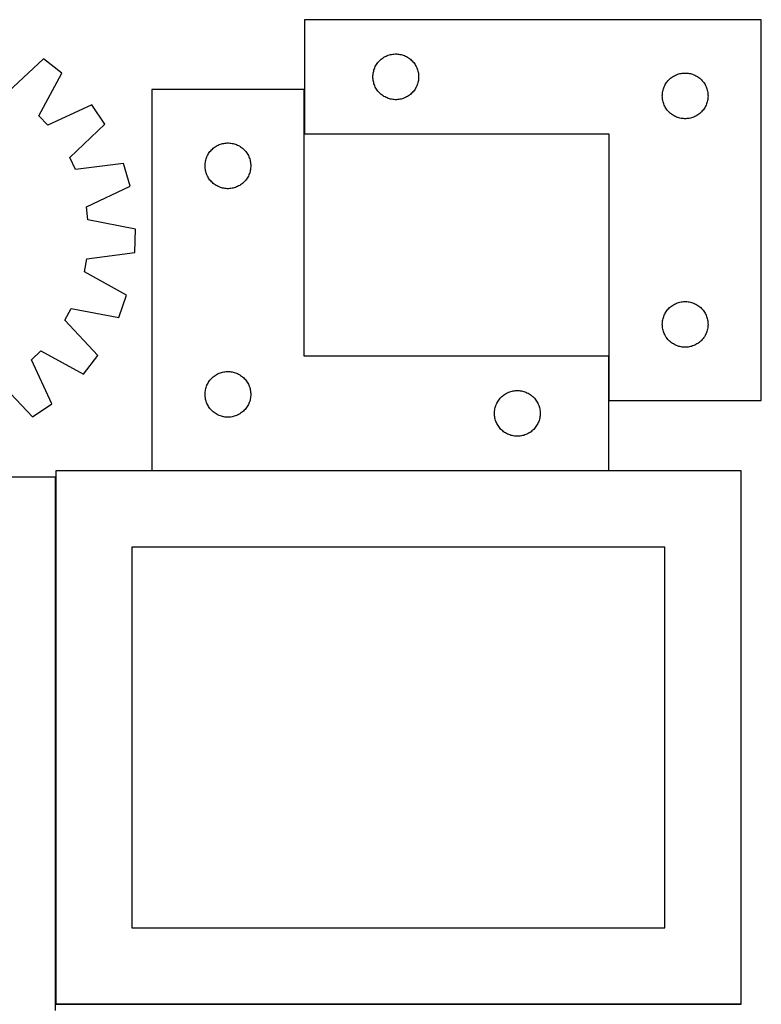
# Model space of a CAD drawing. Header units: millimetres. Extents: x 7 to 1493, y 7 to 2993.
# Tile 14 of 14: x 1006 to 1493, y 2347 to 2993. Entities that reach past the tile are written whole.
import ezdxf

# ---------------------------------------------------------------- set-up
doc = ezdxf.new("R2010")
doc.units = ezdxf.units.MM
doc.layers.add('COMMON', color=5, linetype='CONTINUOUS', true_color=0x0000ff)
doc.layers.add('CUT', color=7, linetype='CONTINUOUS', true_color=0x000000)

msp = doc.modelspace()

# ---------------------------------------------------------------- linework, layer by layer
at = {"layer": 'COMMON'}
for p, q in [((1193.054254, 2918.180238), (1193.054254, 2947.265526)), ((1393.054254, 2743.180238), (1393.054254, 2772.265526)), ((1392.954253, 2697.165526), (1092.954253, 2697.165526)), ((1029.774577, 2347.065525), (1029.774577, 2692.817184)), ((1479.874577, 2346.965525), (1030.155909, 2346.965525))]:
    msp.add_line(p, q, dxfattribs=at)
at = {"layer": 'CUT'}
for p, q in [((1493.154254, 2993.180238), (1193.154254, 2993.180238)), ((1193.154254, 2993.180238), (1193.154254, 2918.180238)), ((1493.154254, 2743.180238), (1493.154254, 2993.180238)), ((1021.852, 2967.535419), (998.586299, 2945.909465)), ((1034.01335, 2958.110339), (1021.852, 2967.535419)), ((1242.411971, 2966.1494), (1242.965154, 2966.688518)), ((1242.965154, 2966.688518), (1243.545357, 2967.198444)), ((1243.545357, 2967.198444), (1244.15104, 2967.677826)), ((1244.15104, 2967.677826), (1244.780598, 2968.125393)), ((1244.780598, 2968.125393), (1245.432362, 2968.539957)), ((1245.432362, 2968.539957), (1246.104603, 2968.92042)), ((1246.104603, 2968.92042), (1246.795538, 2969.265771)), ((1246.795538, 2969.265771), (1247.503336, 2969.575097)), ((1247.503336, 2969.575097), (1248.226119, 2969.847576)), ((1248.226119, 2969.847576), (1248.96197, 2970.082486)), ((1248.96197, 2970.082486), (1249.708938, 2970.279203)), ((1249.708938, 2970.279203), (1250.465043, 2970.437207)), ((1250.465043, 2970.437207), (1251.228279, 2970.556078)), ((1251.228279, 2970.556078), (1251.996622, 2970.6355)), ((1251.996622, 2970.6355), (1252.768036, 2970.675265)), ((1252.768036, 2970.675265), (1253.540473, 2970.675265)), ((1253.540473, 2970.675265), (1254.311886, 2970.6355)), ((1254.311886, 2970.6355), (1255.08023, 2970.556078)), ((1255.08023, 2970.556078), (1255.843466, 2970.437207)), ((1255.843466, 2970.437207), (1256.59957, 2970.279203)), ((1256.59957, 2970.279203), (1257.346539, 2970.082486)), ((1257.346539, 2970.082486), (1258.08239, 2969.847576)), ((1258.08239, 2969.847576), (1258.805173, 2969.575097)), ((1258.805173, 2969.575097), (1259.51297, 2969.265771)), ((1259.51297, 2969.265771), (1260.203905, 2968.92042)), ((1260.203905, 2968.92042), (1260.876146, 2968.539957)), ((1260.876146, 2968.539957), (1261.52791, 2968.125393)), ((1261.52791, 2968.125393), (1262.157468, 2967.677826)), ((1262.157468, 2967.677826), (1262.763152, 2967.198444)), ((1262.763152, 2967.198444), (1263.343354, 2966.688518)), ((1263.343354, 2966.688518), (1263.896537, 2966.1494)), ((1238.648838, 2959.500304), (1238.864724, 2960.24196)), ((1238.864724, 2960.24196), (1239.118502, 2960.971519)), ((1239.118502, 2960.971519), (1239.409501, 2961.687046)), ((1239.409501, 2961.687046), (1239.736948, 2962.386644)), ((1239.736948, 2962.386644), (1240.099976, 2963.068459)), ((1240.099976, 2963.068459), (1240.497621, 2963.73068)), ((1240.497621, 2963.73068), (1240.928829, 2964.371554)), ((1240.928829, 2964.371554), (1241.392457, 2964.98938)), ((1241.392457, 2964.98938), (1241.887275, 2965.582519)), ((1241.887275, 2965.582519), (1242.411971, 2966.1494)), ((1263.896537, 2966.1494), (1264.421233, 2965.582519)), ((1264.421233, 2965.582519), (1264.916051, 2964.98938)), ((1264.916051, 2964.98938), (1265.379679, 2964.371554)), ((1265.379679, 2964.371554), (1265.810888, 2963.73068)), ((1265.810888, 2963.73068), (1266.208533, 2963.068459)), ((1266.208533, 2963.068459), (1266.57156, 2962.386644)), ((1266.57156, 2962.386644), (1266.899008, 2961.687046)), ((1266.899008, 2961.687046), (1267.190007, 2960.971519)), ((1267.190007, 2960.971519), (1267.443785, 2960.24196)), ((1267.443785, 2960.24196), (1267.65967, 2959.500304)), ((1018.876358, 2930.184612), (1034.01335, 2958.110339)), ((1238.154254, 2955.680238), (1238.174143, 2956.452419)), ((1238.174143, 2954.908056), (1238.154254, 2955.680238)), ((1238.174143, 2956.452419), (1238.233756, 2957.222552)), ((1238.233756, 2954.137923), (1238.174143, 2954.908056)), ((1238.233756, 2957.222552), (1238.332936, 2957.988596)), ((1238.332936, 2953.371879), (1238.233756, 2954.137923)), ((1238.332936, 2957.988596), (1238.471419, 2958.748519)), ((1238.471419, 2958.748519), (1238.648838, 2959.500304)), ((1267.65967, 2959.500304), (1267.83709, 2958.748519)), ((1267.83709, 2958.748519), (1267.975573, 2957.988596)), ((1267.975573, 2957.988596), (1268.074752, 2957.222552)), ((1268.074752, 2954.137923), (1267.975573, 2953.371879)), ((1268.074752, 2957.222552), (1268.134366, 2956.452419)), ((1268.134366, 2954.908056), (1268.074752, 2954.137923)), ((1268.134366, 2956.452419), (1268.154254, 2955.680238)), ((1268.154254, 2955.680238), (1268.134366, 2954.908056)), ((1431.887275, 2953.082519), (1432.411971, 2953.6494)), ((1432.411971, 2953.6494), (1432.965154, 2954.188518)), ((1432.965154, 2954.188518), (1433.545357, 2954.698444)), ((1433.545357, 2954.698444), (1434.15104, 2955.177826)), ((1434.15104, 2955.177826), (1434.780598, 2955.625393)), ((1434.780598, 2955.625393), (1435.432362, 2956.039957)), ((1435.432362, 2956.039957), (1436.104603, 2956.42042)), ((1436.104603, 2956.42042), (1436.795538, 2956.765771)), ((1436.795538, 2956.765771), (1437.503336, 2957.075097)), ((1437.503336, 2957.075097), (1438.226119, 2957.347576)), ((1438.226119, 2957.347576), (1438.96197, 2957.582486)), ((1438.96197, 2957.582486), (1439.708938, 2957.779203)), ((1439.708938, 2957.779203), (1440.465043, 2957.937207)), ((1440.465043, 2957.937207), (1441.228279, 2958.056078)), ((1441.228279, 2958.056078), (1441.996622, 2958.1355)), ((1441.996622, 2958.1355), (1442.768036, 2958.175265)), ((1442.768036, 2958.175265), (1443.540473, 2958.175265)), ((1443.540473, 2958.175265), (1444.311886, 2958.1355)), ((1444.311886, 2958.1355), (1445.08023, 2958.056078)), ((1445.08023, 2958.056078), (1445.843466, 2957.937207)), ((1445.843466, 2957.937207), (1446.59957, 2957.779203)), ((1446.59957, 2957.779203), (1447.346539, 2957.582486)), ((1447.346539, 2957.582486), (1448.08239, 2957.347576)), ((1448.08239, 2957.347576), (1448.805173, 2957.075097)), ((1448.805173, 2957.075097), (1449.51297, 2956.765771)), ((1449.51297, 2956.765771), (1450.203905, 2956.42042)), ((1450.203905, 2956.42042), (1450.876146, 2956.039957)), ((1450.876146, 2956.039957), (1451.52791, 2955.625393)), ((1451.52791, 2955.625393), (1452.157468, 2955.177826)), ((1452.157468, 2955.177826), (1452.763152, 2954.698444)), ((1452.763152, 2954.698444), (1453.343354, 2954.188518)), ((1453.343354, 2954.188518), (1453.896537, 2953.6494)), ((1453.896537, 2953.6494), (1454.421233, 2953.082519)), ((1192.954253, 2947.265526), (1092.954253, 2947.265526)), ((1092.954253, 2947.265526), (1092.954253, 2697.265526)), ((1192.954253, 2772.265526), (1192.954253, 2947.265526)), ((1238.471419, 2952.611957), (1238.332936, 2953.371879)), ((1238.648838, 2951.860171), (1238.471419, 2952.611957)), ((1238.864724, 2951.118515), (1238.648838, 2951.860171)), ((1239.118502, 2950.388956), (1238.864724, 2951.118515)), ((1239.409501, 2949.673429), (1239.118502, 2950.388956)), ((1239.736948, 2948.973831), (1239.409501, 2949.673429)), ((1240.099976, 2948.292017), (1239.736948, 2948.973831)), ((1240.497621, 2947.629795), (1240.099976, 2948.292017)), ((1240.928829, 2946.988921), (1240.497621, 2947.629795)), ((1241.392457, 2946.371095), (1240.928829, 2946.988921)), ((1265.379679, 2946.988921), (1264.916051, 2946.371095)), ((1265.810888, 2947.629795), (1265.379679, 2946.988921)), ((1266.208533, 2948.292017), (1265.810888, 2947.629795)), ((1266.57156, 2948.973831), (1266.208533, 2948.292017)), ((1266.899008, 2949.673429), (1266.57156, 2948.973831)), ((1267.190007, 2950.388956), (1266.899008, 2949.673429)), ((1267.443785, 2951.118515), (1267.190007, 2950.388956)), ((1267.65967, 2951.860171), (1267.443785, 2951.118515)), ((1267.83709, 2952.611957), (1267.65967, 2951.860171)), ((1267.975573, 2953.371879), (1267.83709, 2952.611957)), ((1428.471419, 2946.248519), (1428.648838, 2947.000304)), ((1428.648838, 2947.000304), (1428.864724, 2947.74196)), ((1428.864724, 2947.74196), (1429.118502, 2948.471519)), ((1429.118502, 2948.471519), (1429.409501, 2949.187046)), ((1429.409501, 2949.187046), (1429.736948, 2949.886644)), ((1429.736948, 2949.886644), (1430.099976, 2950.568459)), ((1430.099976, 2950.568459), (1430.497621, 2951.23068)), ((1430.497621, 2951.23068), (1430.928829, 2951.871554)), ((1430.928829, 2951.871554), (1431.392457, 2952.48938)), ((1431.392457, 2952.48938), (1431.887275, 2953.082519)), ((1454.421233, 2953.082519), (1454.916051, 2952.48938)), ((1454.916051, 2952.48938), (1455.379679, 2951.871554)), ((1455.379679, 2951.871554), (1455.810888, 2951.23068)), ((1455.810888, 2951.23068), (1456.208533, 2950.568459)), ((1456.208533, 2950.568459), (1456.57156, 2949.886644)), ((1456.57156, 2949.886644), (1456.899008, 2949.187046)), ((1456.899008, 2949.187046), (1457.190007, 2948.471519)), ((1457.190007, 2948.471519), (1457.443785, 2947.74196)), ((1457.443785, 2947.74196), (1457.65967, 2947.000304)), ((1457.65967, 2947.000304), (1457.83709, 2946.248519)), ((1241.887275, 2945.777956), (1241.392457, 2946.371095)), ((1242.411971, 2945.211075), (1241.887275, 2945.777956)), ((1242.965154, 2944.671957), (1242.411971, 2945.211075)), ((1243.545357, 2944.162031), (1242.965154, 2944.671957)), ((1244.15104, 2943.682649), (1243.545357, 2944.162031)), ((1244.780598, 2943.235082), (1244.15104, 2943.682649)), ((1245.432362, 2942.820518), (1244.780598, 2943.235082)), ((1246.104603, 2942.440056), (1245.432362, 2942.820518)), ((1246.795538, 2942.094704), (1246.104603, 2942.440056)), ((1247.503336, 2941.785378), (1246.795538, 2942.094704)), ((1248.226119, 2941.512899), (1247.503336, 2941.785378)), ((1248.96197, 2941.277989), (1248.226119, 2941.512899)), ((1249.708938, 2941.081272), (1248.96197, 2941.277989)), ((1250.465043, 2940.923268), (1249.708938, 2941.081272)), ((1251.228279, 2940.804397), (1250.465043, 2940.923268)), ((1251.996622, 2940.724975), (1251.228279, 2940.804397)), ((1252.768036, 2940.685211), (1251.996622, 2940.724975)), ((1253.540473, 2940.685211), (1252.768036, 2940.685211)), ((1254.311886, 2940.724975), (1253.540473, 2940.685211)), ((1255.08023, 2940.804397), (1254.311886, 2940.724975)), ((1255.843466, 2940.923268), (1255.08023, 2940.804397)), ((1256.59957, 2941.081272), (1255.843466, 2940.923268)), ((1257.346539, 2941.277989), (1256.59957, 2941.081272)), ((1258.08239, 2941.512899), (1257.346539, 2941.277989)), ((1258.805173, 2941.785378), (1258.08239, 2941.512899)), ((1259.51297, 2942.094704), (1258.805173, 2941.785378)), ((1260.203905, 2942.440056), (1259.51297, 2942.094704)), ((1260.876146, 2942.820518), (1260.203905, 2942.440056)), ((1261.52791, 2943.235082), (1260.876146, 2942.820518)), ((1262.157468, 2943.682649), (1261.52791, 2943.235082)), ((1262.763152, 2944.162031), (1262.157468, 2943.682649)), ((1263.343354, 2944.671957), (1262.763152, 2944.162031)), ((1263.896537, 2945.211075), (1263.343354, 2944.671957)), ((1264.421233, 2945.777956), (1263.896537, 2945.211075)), ((1264.916051, 2946.371095), (1264.421233, 2945.777956)), ((1428.154254, 2943.180238), (1428.174143, 2943.952419)), ((1428.174143, 2942.408056), (1428.154254, 2943.180238)), ((1428.174143, 2943.952419), (1428.233756, 2944.722552)), ((1428.233756, 2941.637923), (1428.174143, 2942.408056)), ((1428.233756, 2944.722552), (1428.332936, 2945.488596)), ((1428.332936, 2940.871879), (1428.233756, 2941.637923)), ((1428.332936, 2945.488596), (1428.471419, 2946.248519)), ((1428.471419, 2940.111957), (1428.332936, 2940.871879)), ((1457.83709, 2946.248519), (1457.975573, 2945.488596)), ((1457.975573, 2940.871879), (1457.83709, 2940.111957)), ((1457.975573, 2945.488596), (1458.074752, 2944.722552)), ((1458.074752, 2941.637923), (1457.975573, 2940.871879)), ((1458.074752, 2944.722552), (1458.134366, 2943.952419)), ((1458.134366, 2942.408056), (1458.074752, 2941.637923)), ((1458.134366, 2943.952419), (1458.154254, 2943.180238)), ((1458.154254, 2943.180238), (1458.134366, 2942.408056)), ((1053.558326, 2937.314673), (1024.748541, 2923.936665)), ((1062.211946, 2924.592825), (1053.558326, 2937.314673)), ((1428.648838, 2939.360171), (1428.471419, 2940.111957)), ((1428.864724, 2938.618515), (1428.648838, 2939.360171)), ((1429.118502, 2937.888956), (1428.864724, 2938.618515)), ((1429.409501, 2937.173429), (1429.118502, 2937.888956)), ((1429.736948, 2936.473831), (1429.409501, 2937.173429)), ((1430.099976, 2935.792017), (1429.736948, 2936.473831)), ((1430.497621, 2935.129795), (1430.099976, 2935.792017)), ((1430.928829, 2934.488921), (1430.497621, 2935.129795)), ((1431.392457, 2933.871095), (1430.928829, 2934.488921)), ((1455.379679, 2934.488921), (1454.916051, 2933.871095)), ((1455.810888, 2935.129795), (1455.379679, 2934.488921)), ((1456.208533, 2935.792017), (1455.810888, 2935.129795)), ((1456.57156, 2936.473831), (1456.208533, 2935.792017)), ((1456.899008, 2937.173429), (1456.57156, 2936.473831)), ((1457.190007, 2937.888956), (1456.899008, 2937.173429)), ((1457.443785, 2938.618515), (1457.190007, 2937.888956)), ((1457.65967, 2939.360171), (1457.443785, 2938.618515)), ((1457.83709, 2940.111957), (1457.65967, 2939.360171)), ((1024.748541, 2923.936665), (1018.876358, 2930.184612)), ((1431.887275, 2933.277956), (1431.392457, 2933.871095)), ((1432.411971, 2932.711075), (1431.887275, 2933.277956)), ((1432.965154, 2932.171957), (1432.411971, 2932.711075)), ((1433.545357, 2931.662031), (1432.965154, 2932.171957)), ((1434.15104, 2931.182649), (1433.545357, 2931.662031)), ((1434.780598, 2930.735082), (1434.15104, 2931.182649)), ((1435.432362, 2930.320518), (1434.780598, 2930.735082)), ((1436.104603, 2929.940056), (1435.432362, 2930.320518)), ((1436.795538, 2929.594704), (1436.104603, 2929.940056)), ((1437.503336, 2929.285378), (1436.795538, 2929.594704)), ((1438.226119, 2929.012899), (1437.503336, 2929.285378)), ((1438.96197, 2928.777989), (1438.226119, 2929.012899)), ((1439.708938, 2928.581272), (1438.96197, 2928.777989)), ((1440.465043, 2928.423268), (1439.708938, 2928.581272)), ((1441.228279, 2928.304397), (1440.465043, 2928.423268)), ((1441.996622, 2928.224975), (1441.228279, 2928.304397)), ((1442.768036, 2928.185211), (1441.996622, 2928.224975)), ((1443.540473, 2928.185211), (1442.768036, 2928.185211)), ((1444.311886, 2928.224975), (1443.540473, 2928.185211)), ((1445.08023, 2928.304397), (1444.311886, 2928.224975)), ((1445.843466, 2928.423268), (1445.08023, 2928.304397)), ((1446.59957, 2928.581272), (1445.843466, 2928.423268)), ((1447.346539, 2928.777989), (1446.59957, 2928.581272)), ((1448.08239, 2929.012899), (1447.346539, 2928.777989)), ((1448.805173, 2929.285378), (1448.08239, 2929.012899)), ((1449.51297, 2929.594704), (1448.805173, 2929.285378)), ((1450.203905, 2929.940056), (1449.51297, 2929.594704)), ((1450.876146, 2930.320518), (1450.203905, 2929.940056)), ((1451.52791, 2930.735082), (1450.876146, 2930.320518)), ((1452.157468, 2931.182649), (1451.52791, 2930.735082)), ((1452.763152, 2931.662031), (1452.157468, 2931.182649)), ((1453.343354, 2932.171957), (1452.763152, 2931.662031)), ((1453.896537, 2932.711075), (1453.343354, 2932.171957)), ((1454.421233, 2933.277956), (1453.896537, 2932.711075)), ((1454.916051, 2933.871095), (1454.421233, 2933.277956)), ((1039.186287, 2902.711468), (1062.211946, 2924.592825)), ((1193.154254, 2918.180238), (1393.154254, 2918.180238)), ((1393.154254, 2918.180238), (1393.154254, 2743.180238)), ((1132.21197, 2907.734688), (1132.765153, 2908.273806)), ((1132.765153, 2908.273806), (1133.345356, 2908.783732)), ((1133.345356, 2908.783732), (1133.951039, 2909.263114)), ((1133.951039, 2909.263114), (1134.580597, 2909.710681)), ((1134.580597, 2909.710681), (1135.232361, 2910.125245)), ((1135.232361, 2910.125245), (1135.904602, 2910.505708)), ((1135.904602, 2910.505708), (1136.595537, 2910.85106)), ((1136.595537, 2910.85106), (1137.303335, 2911.160385)), ((1137.303335, 2911.160385), (1138.026118, 2911.432864)), ((1138.026118, 2911.432864), (1138.761969, 2911.667774)), ((1138.761969, 2911.667774), (1139.508937, 2911.864491)), ((1139.508937, 2911.864491), (1140.265042, 2912.022495)), ((1140.265042, 2912.022495), (1141.028278, 2912.141366)), ((1141.028278, 2912.141366), (1141.796621, 2912.220788)), ((1141.796621, 2912.220788), (1142.568035, 2912.260553)), ((1142.568035, 2912.260553), (1143.340472, 2912.260553)), ((1143.340472, 2912.260553), (1144.111885, 2912.220788)), ((1144.111885, 2912.220788), (1144.880229, 2912.141366)), ((1144.880229, 2912.141366), (1145.643465, 2912.022495)), ((1145.643465, 2912.022495), (1146.399569, 2911.864491)), ((1146.399569, 2911.864491), (1147.146538, 2911.667774)), ((1147.146538, 2911.667774), (1147.882389, 2911.432864)), ((1147.882389, 2911.432864), (1148.605172, 2911.160385)), ((1148.605172, 2911.160385), (1149.312969, 2910.85106)), ((1149.312969, 2910.85106), (1150.003904, 2910.505708)), ((1150.003904, 2910.505708), (1150.676145, 2910.125245)), ((1150.676145, 2910.125245), (1151.327909, 2909.710681)), ((1151.327909, 2909.710681), (1151.957467, 2909.263114)), ((1151.957467, 2909.263114), (1152.563151, 2908.783732)), ((1152.563151, 2908.783732), (1153.143353, 2908.273806)), ((1153.143353, 2908.273806), (1153.696536, 2907.734688)), ((1042.840344, 2894.954714), (1039.186287, 2902.711468)), ((1128.448837, 2901.085592), (1128.664723, 2901.827248)), ((1128.664723, 2901.827248), (1128.918501, 2902.556807)), ((1128.918501, 2902.556807), (1129.2095, 2903.272334)), ((1129.2095, 2903.272334), (1129.536947, 2903.971932)), ((1129.536947, 2903.971932), (1129.899975, 2904.653747)), ((1129.899975, 2904.653747), (1130.29762, 2905.315969)), ((1130.29762, 2905.315969), (1130.728828, 2905.956842)), ((1130.728828, 2905.956842), (1131.192456, 2906.574668)), ((1131.192456, 2906.574668), (1131.687274, 2907.167807)), ((1131.687274, 2907.167807), (1132.21197, 2907.734688)), ((1153.696536, 2907.734688), (1154.221232, 2907.167807)), ((1154.221232, 2907.167807), (1154.71605, 2906.574668)), ((1154.71605, 2906.574668), (1155.179678, 2905.956842)), ((1155.179678, 2905.956842), (1155.610887, 2905.315969)), ((1155.610887, 2905.315969), (1156.008532, 2904.653747)), ((1156.008532, 2904.653747), (1156.371559, 2903.971932)), ((1156.371559, 2903.971932), (1156.699007, 2903.272334)), ((1156.699007, 2903.272334), (1156.990006, 2902.556807)), ((1156.990006, 2902.556807), (1157.243784, 2901.827248)), ((1157.243784, 2901.827248), (1157.459669, 2901.085592)), ((1074.374109, 2898.775242), (1042.840344, 2894.954714)), ((1078.672924, 2884.00193), (1074.374109, 2898.775242)), ((1127.954253, 2897.265526), (1127.974142, 2898.037707)), ((1127.974142, 2896.493344), (1127.954253, 2897.265526)), ((1127.974142, 2898.037707), (1128.033755, 2898.807841)), ((1128.033755, 2895.723211), (1127.974142, 2896.493344)), ((1128.033755, 2898.807841), (1128.132935, 2899.573884)), ((1128.132935, 2894.957167), (1128.033755, 2895.723211)), ((1128.132935, 2899.573884), (1128.271418, 2900.333807)), ((1128.271418, 2900.333807), (1128.448837, 2901.085592)), ((1157.459669, 2901.085592), (1157.637089, 2900.333807)), ((1157.637089, 2900.333807), (1157.775572, 2899.573884)), ((1157.775572, 2899.573884), (1157.874751, 2898.807841)), ((1157.874751, 2895.723211), (1157.775572, 2894.957167)), ((1157.874751, 2898.807841), (1157.934365, 2898.037707)), ((1157.934365, 2896.493344), (1157.874751, 2895.723211)), ((1157.934365, 2898.037707), (1157.954253, 2897.265526)), ((1157.954253, 2897.265526), (1157.934365, 2896.493344)), ((1128.271418, 2894.197245), (1128.132935, 2894.957167)), ((1128.448837, 2893.445459), (1128.271418, 2894.197245)), ((1128.664723, 2892.703803), (1128.448837, 2893.445459)), ((1128.918501, 2891.974244), (1128.664723, 2892.703803)), ((1129.2095, 2891.258717), (1128.918501, 2891.974244)), ((1129.536947, 2890.559119), (1129.2095, 2891.258717)), ((1129.899975, 2889.877305), (1129.536947, 2890.559119)), ((1130.29762, 2889.215083), (1129.899975, 2889.877305)), ((1130.728828, 2888.574209), (1130.29762, 2889.215083)), ((1155.610887, 2889.215083), (1155.179678, 2888.574209)), ((1156.008532, 2889.877305), (1155.610887, 2889.215083)), ((1156.371559, 2890.559119), (1156.008532, 2889.877305)), ((1156.699007, 2891.258717), (1156.371559, 2890.559119)), ((1156.990006, 2891.974244), (1156.699007, 2891.258717)), ((1157.243784, 2892.703803), (1156.990006, 2891.974244)), ((1157.459669, 2893.445459), (1157.243784, 2892.703803)), ((1157.637089, 2894.197245), (1157.459669, 2893.445459)), ((1157.775572, 2894.957167), (1157.637089, 2894.197245)), ((1050.01251, 2870.306843), (1078.672924, 2884.00193)), ((1131.192456, 2887.956383), (1130.728828, 2888.574209)), ((1131.687274, 2887.363244), (1131.192456, 2887.956383)), ((1132.21197, 2886.796363), (1131.687274, 2887.363244)), ((1132.765153, 2886.257245), (1132.21197, 2886.796363)), ((1133.345356, 2885.747319), (1132.765153, 2886.257245)), ((1133.951039, 2885.267937), (1133.345356, 2885.747319)), ((1134.580597, 2884.82037), (1133.951039, 2885.267937)), ((1135.232361, 2884.405806), (1134.580597, 2884.82037)), ((1135.904602, 2884.025344), (1135.232361, 2884.405806)), ((1136.595537, 2883.679992), (1135.904602, 2884.025344)), ((1137.303335, 2883.370666), (1136.595537, 2883.679992)), ((1138.026118, 2883.098187), (1137.303335, 2883.370666)), ((1138.761969, 2882.863277), (1138.026118, 2883.098187)), ((1139.508937, 2882.66656), (1138.761969, 2882.863277)), ((1140.265042, 2882.508556), (1139.508937, 2882.66656)), ((1141.028278, 2882.389685), (1140.265042, 2882.508556)), ((1141.796621, 2882.310263), (1141.028278, 2882.389685)), ((1144.880229, 2882.389685), (1144.111885, 2882.310263)), ((1145.643465, 2882.508556), (1144.880229, 2882.389685)), ((1146.399569, 2882.66656), (1145.643465, 2882.508556)), ((1147.146538, 2882.863277), (1146.399569, 2882.66656)), ((1147.882389, 2883.098187), (1147.146538, 2882.863277)), ((1148.605172, 2883.370666), (1147.882389, 2883.098187)), ((1149.312969, 2883.679992), (1148.605172, 2883.370666)), ((1150.003904, 2884.025344), (1149.312969, 2883.679992)), ((1150.676145, 2884.405806), (1150.003904, 2884.025344)), ((1151.327909, 2884.82037), (1150.676145, 2884.405806)), ((1151.957467, 2885.267937), (1151.327909, 2884.82037)), ((1152.563151, 2885.747319), (1151.957467, 2885.267937)), ((1153.143353, 2886.257245), (1152.563151, 2885.747319)), ((1153.696536, 2886.796363), (1153.143353, 2886.257245)), ((1154.221232, 2887.363244), (1153.696536, 2886.796363)), ((1154.71605, 2887.956383), (1154.221232, 2887.363244)), ((1155.179678, 2888.574209), (1154.71605, 2887.956383)), ((1142.568035, 2882.270499), (1141.796621, 2882.310263)), ((1143.340472, 2882.270499), (1142.568035, 2882.270499)), ((1144.111885, 2882.310263), (1143.340472, 2882.270499)), ((1051.090755, 2861.800565), (1050.01251, 2870.306843)), ((1082.261756, 2855.689634), (1051.090755, 2861.800565)), ((1081.784967, 2840.310973), (1082.261756, 2855.689634)), ((1050.295279, 2836.142726), (1081.784967, 2840.310973)), ((1048.692167, 2827.719579), (1050.295279, 2836.142726)), ((1076.449169, 2812.275369), (1048.692167, 2827.719579)), ((1071.243448, 2797.796729), (1076.449169, 2812.275369)), ((1433.545357, 2804.698444), (1434.15104, 2805.177826)), ((1434.15104, 2805.177826), (1434.780598, 2805.625393)), ((1434.780598, 2805.625393), (1435.432362, 2806.039957)), ((1435.432362, 2806.039957), (1436.104603, 2806.42042)), ((1436.104603, 2806.42042), (1436.795538, 2806.765771)), ((1436.795538, 2806.765771), (1437.503336, 2807.075097)), ((1437.503336, 2807.075097), (1438.226119, 2807.347576)), ((1438.226119, 2807.347576), (1438.96197, 2807.582486)), ((1438.96197, 2807.582486), (1439.708938, 2807.779203)), ((1439.708938, 2807.779203), (1440.465043, 2807.937207)), ((1440.465043, 2807.937207), (1441.228279, 2808.056078)), ((1441.228279, 2808.056078), (1441.996622, 2808.1355)), ((1441.996622, 2808.1355), (1442.768036, 2808.175265)), ((1442.768036, 2808.175265), (1443.540473, 2808.175265)), ((1443.540473, 2808.175265), (1444.311886, 2808.1355)), ((1444.311886, 2808.1355), (1445.08023, 2808.056078)), ((1445.08023, 2808.056078), (1445.843466, 2807.937207)), ((1445.843466, 2807.937207), (1446.59957, 2807.779203)), ((1446.59957, 2807.779203), (1447.346539, 2807.582486)), ((1447.346539, 2807.582486), (1448.08239, 2807.347576)), ((1448.08239, 2807.347576), (1448.805173, 2807.075097)), ((1448.805173, 2807.075097), (1449.51297, 2806.765771)), ((1449.51297, 2806.765771), (1450.203905, 2806.42042)), ((1450.203905, 2806.42042), (1450.876146, 2806.039957)), ((1450.876146, 2806.039957), (1451.52791, 2805.625393)), ((1451.52791, 2805.625393), (1452.157468, 2805.177826)), ((1452.157468, 2805.177826), (1452.763152, 2804.698444)), ((1035.87937, 2796.047839), (1040.006916, 2803.563339)), ((1040.006916, 2803.563339), (1071.243448, 2797.796729)), ((1428.864724, 2797.74196), (1429.118502, 2798.471519)), ((1429.118502, 2798.471519), (1429.409501, 2799.187046)), ((1429.409501, 2799.187046), (1429.736948, 2799.886644)), ((1429.736948, 2799.886644), (1430.099976, 2800.568459)), ((1430.099976, 2800.568459), (1430.497621, 2801.23068)), ((1430.497621, 2801.23068), (1430.928829, 2801.871554)), ((1430.928829, 2801.871554), (1431.392457, 2802.48938)), ((1431.392457, 2802.48938), (1431.887275, 2803.082519)), ((1431.887275, 2803.082519), (1432.411971, 2803.6494)), ((1432.411971, 2803.6494), (1432.965154, 2804.188518)), ((1432.965154, 2804.188518), (1433.545357, 2804.698444)), ((1452.763152, 2804.698444), (1453.343354, 2804.188518)), ((1453.343354, 2804.188518), (1453.896537, 2803.6494)), ((1453.896537, 2803.6494), (1454.421233, 2803.082519)), ((1454.421233, 2803.082519), (1454.916051, 2802.48938)), ((1454.916051, 2802.48938), (1455.379679, 2801.871554)), ((1455.379679, 2801.871554), (1455.810888, 2801.23068)), ((1455.810888, 2801.23068), (1456.208533, 2800.568459)), ((1456.208533, 2800.568459), (1456.57156, 2799.886644)), ((1456.57156, 2799.886644), (1456.899008, 2799.187046)), ((1456.899008, 2799.187046), (1457.190007, 2798.471519)), ((1457.190007, 2798.471519), (1457.443785, 2797.74196)), ((1057.505324, 2772.782138), (1035.87937, 2796.047839)), ((1428.154254, 2793.180238), (1428.174143, 2793.952419)), ((1428.174143, 2792.408056), (1428.154254, 2793.180238)), ((1428.174143, 2793.952419), (1428.233756, 2794.722552)), ((1428.233756, 2791.637923), (1428.174143, 2792.408056)), ((1428.233756, 2794.722552), (1428.332936, 2795.488596)), ((1428.332936, 2795.488596), (1428.471419, 2796.248519)), ((1428.471419, 2796.248519), (1428.648838, 2797.000304)), ((1428.648838, 2797.000304), (1428.864724, 2797.74196)), ((1457.443785, 2797.74196), (1457.65967, 2797.000304)), ((1457.65967, 2797.000304), (1457.83709, 2796.248519)), ((1457.83709, 2796.248519), (1457.975573, 2795.488596)), ((1457.975573, 2795.488596), (1458.074752, 2794.722552)), ((1458.074752, 2794.722552), (1458.134366, 2793.952419)), ((1458.134366, 2792.408056), (1458.074752, 2791.637923)), ((1458.134366, 2793.952419), (1458.154254, 2793.180238)), ((1458.154254, 2793.180238), (1458.134366, 2792.408056)), ((1428.332936, 2790.871879), (1428.233756, 2791.637923)), ((1428.471419, 2790.111957), (1428.332936, 2790.871879)), ((1428.648838, 2789.360171), (1428.471419, 2790.111957)), ((1428.864724, 2788.618515), (1428.648838, 2789.360171)), ((1429.118502, 2787.888956), (1428.864724, 2788.618515)), ((1429.409501, 2787.173429), (1429.118502, 2787.888956)), ((1429.736948, 2786.473831), (1429.409501, 2787.173429)), ((1430.099976, 2785.792017), (1429.736948, 2786.473831)), ((1430.497621, 2785.129795), (1430.099976, 2785.792017)), ((1456.208533, 2785.792017), (1455.810888, 2785.129795)), ((1456.57156, 2786.473831), (1456.208533, 2785.792017)), ((1456.899008, 2787.173429), (1456.57156, 2786.473831)), ((1457.190007, 2787.888956), (1456.899008, 2787.173429)), ((1457.443785, 2788.618515), (1457.190007, 2787.888956)), ((1457.65967, 2789.360171), (1457.443785, 2788.618515)), ((1457.83709, 2790.111957), (1457.65967, 2789.360171)), ((1457.975573, 2790.871879), (1457.83709, 2790.111957)), ((1458.074752, 2791.637923), (1457.975573, 2790.871879)), ((1430.928829, 2784.488921), (1430.497621, 2785.129795)), ((1431.392457, 2783.871095), (1430.928829, 2784.488921)), ((1431.887275, 2783.277956), (1431.392457, 2783.871095)), ((1432.411971, 2782.711075), (1431.887275, 2783.277956)), ((1432.965154, 2782.171957), (1432.411971, 2782.711075)), ((1433.545357, 2781.662031), (1432.965154, 2782.171957)), ((1434.15104, 2781.182649), (1433.545357, 2781.662031)), ((1434.780598, 2780.735082), (1434.15104, 2781.182649)), ((1435.432362, 2780.320518), (1434.780598, 2780.735082)), ((1436.104603, 2779.940056), (1435.432362, 2780.320518)), ((1436.795538, 2779.594704), (1436.104603, 2779.940056)), ((1437.503336, 2779.285378), (1436.795538, 2779.594704)), ((1438.226119, 2779.012899), (1437.503336, 2779.285378)), ((1438.96197, 2778.777989), (1438.226119, 2779.012899)), ((1448.08239, 2779.012899), (1447.346539, 2778.777989)), ((1448.805173, 2779.285378), (1448.08239, 2779.012899)), ((1449.51297, 2779.594704), (1448.805173, 2779.285378)), ((1450.203905, 2779.940056), (1449.51297, 2779.594704)), ((1450.876146, 2780.320518), (1450.203905, 2779.940056)), ((1451.52791, 2780.735082), (1450.876146, 2780.320518)), ((1452.157468, 2781.182649), (1451.52791, 2780.735082)), ((1452.763152, 2781.662031), (1452.157468, 2781.182649)), ((1453.343354, 2782.171957), (1452.763152, 2781.662031)), ((1453.896537, 2782.711075), (1453.343354, 2782.171957)), ((1454.421233, 2783.277956), (1453.896537, 2782.711075)), ((1454.916051, 2783.871095), (1454.421233, 2783.277956)), ((1455.379679, 2784.488921), (1454.916051, 2783.871095)), ((1455.810888, 2785.129795), (1455.379679, 2784.488921)), ((1013.906571, 2769.885597), (1020.154517, 2775.75778)), ((1020.154517, 2775.75778), (1048.080244, 2760.620789)), ((1048.080244, 2760.620789), (1057.505324, 2772.782138)), ((1439.708938, 2778.581272), (1438.96197, 2778.777989)), ((1440.465043, 2778.423268), (1439.708938, 2778.581272)), ((1441.228279, 2778.304397), (1440.465043, 2778.423268)), ((1441.996622, 2778.224975), (1441.228279, 2778.304397)), ((1442.768036, 2778.185211), (1441.996622, 2778.224975)), ((1443.540473, 2778.185211), (1442.768036, 2778.185211)), ((1444.311886, 2778.224975), (1443.540473, 2778.185211)), ((1445.08023, 2778.304397), (1444.311886, 2778.224975)), ((1445.843466, 2778.423268), (1445.08023, 2778.304397)), ((1446.59957, 2778.581272), (1445.843466, 2778.423268)), ((1447.346539, 2778.777989), (1446.59957, 2778.581272)), ((1027.284578, 2741.075813), (1013.906571, 2769.885597)), ((1392.954253, 2772.265526), (1192.954253, 2772.265526)), ((1392.954253, 2697.265526), (1392.954253, 2772.265526)), ((1133.951039, 2759.263114), (1134.580597, 2759.710681)), ((1134.580597, 2759.710681), (1135.232361, 2760.125245)), ((1135.232361, 2760.125245), (1135.904602, 2760.505708)), ((1135.904602, 2760.505708), (1136.595537, 2760.85106)), ((1136.595537, 2760.85106), (1137.303335, 2761.160385)), ((1137.303335, 2761.160385), (1138.026118, 2761.432864)), ((1138.026118, 2761.432864), (1138.761969, 2761.667774)), ((1138.761969, 2761.667774), (1139.508937, 2761.864491)), ((1139.508937, 2761.864491), (1140.265042, 2762.022495)), ((1140.265042, 2762.022495), (1141.028278, 2762.141366)), ((1141.028278, 2762.141366), (1141.796621, 2762.220788)), ((1141.796621, 2762.220788), (1142.568035, 2762.260553)), ((1142.568035, 2762.260553), (1143.340472, 2762.260553)), ((1143.340472, 2762.260553), (1144.111885, 2762.220788)), ((1144.111885, 2762.220788), (1144.880229, 2762.141366)), ((1144.880229, 2762.141366), (1145.643465, 2762.022495)), ((1145.643465, 2762.022495), (1146.399569, 2761.864491)), ((1146.399569, 2761.864491), (1147.146538, 2761.667774)), ((1147.146538, 2761.667774), (1147.882389, 2761.432864)), ((1147.882389, 2761.432864), (1148.605172, 2761.160385)), ((1148.605172, 2761.160385), (1149.312969, 2760.85106)), ((1149.312969, 2760.85106), (1150.003904, 2760.505708)), ((1150.003904, 2760.505708), (1150.676145, 2760.125245)), ((1150.676145, 2760.125245), (1151.327909, 2759.710681)), ((1151.327909, 2759.710681), (1151.957467, 2759.263114)), ((992.681373, 2755.447851), (1014.562731, 2732.422192)), ((1128.918501, 2752.556807), (1129.2095, 2753.272334)), ((1129.2095, 2753.272334), (1129.536947, 2753.971932)), ((1129.536947, 2753.971932), (1129.899975, 2754.653747)), ((1129.899975, 2754.653747), (1130.29762, 2755.315969)), ((1130.29762, 2755.315969), (1130.728828, 2755.956842)), ((1130.728828, 2755.956842), (1131.192456, 2756.574668)), ((1131.192456, 2756.574668), (1131.687274, 2757.167807)), ((1131.687274, 2757.167807), (1132.21197, 2757.734688)), ((1132.21197, 2757.734688), (1132.765153, 2758.273806)), ((1132.765153, 2758.273806), (1133.345356, 2758.783732)), ((1133.345356, 2758.783732), (1133.951039, 2759.263114)), ((1151.957467, 2759.263114), (1152.563151, 2758.783732)), ((1152.563151, 2758.783732), (1153.143353, 2758.273806)), ((1153.143353, 2758.273806), (1153.696536, 2757.734688)), ((1153.696536, 2757.734688), (1154.221232, 2757.167807)), ((1154.221232, 2757.167807), (1154.71605, 2756.574668)), ((1154.71605, 2756.574668), (1155.179678, 2755.956842)), ((1155.179678, 2755.956842), (1155.610887, 2755.315969)), ((1155.610887, 2755.315969), (1156.008532, 2754.653747)), ((1156.008532, 2754.653747), (1156.371559, 2753.971932)), ((1156.371559, 2753.971932), (1156.699007, 2753.272334)), ((1156.699007, 2753.272334), (1156.990006, 2752.556807)), ((1127.954253, 2747.265526), (1127.974142, 2748.037707)), ((1127.974142, 2746.493344), (1127.954253, 2747.265526)), ((1127.974142, 2748.037707), (1128.033755, 2748.807841)), ((1128.033755, 2748.807841), (1128.132935, 2749.573884)), ((1128.132935, 2749.573884), (1128.271418, 2750.333807)), ((1128.271418, 2750.333807), (1128.448837, 2751.085592)), ((1128.448837, 2751.085592), (1128.664723, 2751.827248)), ((1128.664723, 2751.827248), (1128.918501, 2752.556807)), ((1156.990006, 2752.556807), (1157.243784, 2751.827248)), ((1157.243784, 2751.827248), (1157.459669, 2751.085592)), ((1157.459669, 2751.085592), (1157.637089, 2750.333807)), ((1157.637089, 2750.333807), (1157.775572, 2749.573884)), ((1157.775572, 2749.573884), (1157.874751, 2748.807841)), ((1157.874751, 2748.807841), (1157.934365, 2748.037707)), ((1157.934365, 2748.037707), (1157.954253, 2747.265526)), ((1157.954253, 2747.265526), (1157.934365, 2746.493344)), ((1323.345356, 2746.283732), (1323.951039, 2746.763114)), ((1323.951039, 2746.763114), (1324.580597, 2747.210681)), ((1324.580597, 2747.210681), (1325.232361, 2747.625245)), ((1325.232361, 2747.625245), (1325.904602, 2748.005708)), ((1325.904602, 2748.005708), (1326.595537, 2748.35106)), ((1326.595537, 2748.35106), (1327.303335, 2748.660385)), ((1327.303335, 2748.660385), (1328.026118, 2748.932864)), ((1328.026118, 2748.932864), (1328.761969, 2749.167774)), ((1328.761969, 2749.167774), (1329.508937, 2749.364491)), ((1329.508937, 2749.364491), (1330.265042, 2749.522495)), ((1330.265042, 2749.522495), (1331.028278, 2749.641366)), ((1331.028278, 2749.641366), (1331.796621, 2749.720788)), ((1331.796621, 2749.720788), (1332.568035, 2749.760553)), ((1332.568035, 2749.760553), (1333.340472, 2749.760553)), ((1333.340472, 2749.760553), (1334.111885, 2749.720788)), ((1334.111885, 2749.720788), (1334.880229, 2749.641366)), ((1334.880229, 2749.641366), (1335.643465, 2749.522495)), ((1335.643465, 2749.522495), (1336.399569, 2749.364491)), ((1336.399569, 2749.364491), (1337.146538, 2749.167774)), ((1337.146538, 2749.167774), (1337.882389, 2748.932864)), ((1337.882389, 2748.932864), (1338.605172, 2748.660385)), ((1338.605172, 2748.660385), (1339.312969, 2748.35106)), ((1339.312969, 2748.35106), (1340.003904, 2748.005708)), ((1340.003904, 2748.005708), (1340.676145, 2747.625245)), ((1340.676145, 2747.625245), (1341.327909, 2747.210681)), ((1341.327909, 2747.210681), (1341.957467, 2746.763114)), ((1341.957467, 2746.763114), (1342.563151, 2746.283732)), ((1014.562731, 2732.422192), (1027.284578, 2741.075813)), ((1128.033755, 2745.723211), (1127.974142, 2746.493344)), ((1128.132935, 2744.957167), (1128.033755, 2745.723211)), ((1128.271418, 2744.197245), (1128.132935, 2744.957167)), ((1128.448837, 2743.445459), (1128.271418, 2744.197245)), ((1128.664723, 2742.703803), (1128.448837, 2743.445459)), ((1128.918501, 2741.974244), (1128.664723, 2742.703803)), ((1129.2095, 2741.258717), (1128.918501, 2741.974244)), ((1129.536947, 2740.559119), (1129.2095, 2741.258717)), ((1129.899975, 2739.877305), (1129.536947, 2740.559119)), ((1156.371559, 2740.559119), (1156.008532, 2739.877305)), ((1156.699007, 2741.258717), (1156.371559, 2740.559119)), ((1156.990006, 2741.974244), (1156.699007, 2741.258717)), ((1157.243784, 2742.703803), (1156.990006, 2741.974244)), ((1157.459669, 2743.445459), (1157.243784, 2742.703803)), ((1157.637089, 2744.197245), (1157.459669, 2743.445459)), ((1157.775572, 2744.957167), (1157.637089, 2744.197245)), ((1157.874751, 2745.723211), (1157.775572, 2744.957167)), ((1157.934365, 2746.493344), (1157.874751, 2745.723211)), ((1318.918501, 2740.056807), (1319.2095, 2740.772334)), ((1319.2095, 2740.772334), (1319.536947, 2741.471932)), ((1319.536947, 2741.471932), (1319.899975, 2742.153747)), ((1319.899975, 2742.153747), (1320.29762, 2742.815969)), ((1320.29762, 2742.815969), (1320.728828, 2743.456842)), ((1320.728828, 2743.456842), (1321.192456, 2744.074668)), ((1321.192456, 2744.074668), (1321.687274, 2744.667807)), ((1321.687274, 2744.667807), (1322.21197, 2745.234688)), ((1322.21197, 2745.234688), (1322.765153, 2745.773806)), ((1322.765153, 2745.773806), (1323.345356, 2746.283732)), ((1342.563151, 2746.283732), (1343.143353, 2745.773806)), ((1343.143353, 2745.773806), (1343.696536, 2745.234688)), ((1343.696536, 2745.234688), (1344.221232, 2744.667807)), ((1344.221232, 2744.667807), (1344.71605, 2744.074668)), ((1344.71605, 2744.074668), (1345.179678, 2743.456842)), ((1345.179678, 2743.456842), (1345.610887, 2742.815969)), ((1345.610887, 2742.815969), (1346.008532, 2742.153747)), ((1346.008532, 2742.153747), (1346.371559, 2741.471932)), ((1346.371559, 2741.471932), (1346.699007, 2740.772334)), ((1346.699007, 2740.772334), (1346.990006, 2740.056807)), ((1393.154254, 2743.180238), (1493.154254, 2743.180238)), ((1130.29762, 2739.215083), (1129.899975, 2739.877305)), ((1130.728828, 2738.574209), (1130.29762, 2739.215083)), ((1131.192456, 2737.956383), (1130.728828, 2738.574209)), ((1131.687274, 2737.363244), (1131.192456, 2737.956383)), ((1132.21197, 2736.796363), (1131.687274, 2737.363244)), ((1132.765153, 2736.257245), (1132.21197, 2736.796363)), ((1133.345356, 2735.747319), (1132.765153, 2736.257245)), ((1133.951039, 2735.267937), (1133.345356, 2735.747319)), ((1134.580597, 2734.82037), (1133.951039, 2735.267937)), ((1135.232361, 2734.405806), (1134.580597, 2734.82037)), ((1135.904602, 2734.025344), (1135.232361, 2734.405806)), ((1136.595537, 2733.679992), (1135.904602, 2734.025344)), ((1150.003904, 2734.025344), (1149.312969, 2733.679992)), ((1150.676145, 2734.405806), (1150.003904, 2734.025344)), ((1151.327909, 2734.82037), (1150.676145, 2734.405806)), ((1151.957467, 2735.267937), (1151.327909, 2734.82037)), ((1152.563151, 2735.747319), (1151.957467, 2735.267937)), ((1153.143353, 2736.257245), (1152.563151, 2735.747319)), ((1153.696536, 2736.796363), (1153.143353, 2736.257245)), ((1154.221232, 2737.363244), (1153.696536, 2736.796363)), ((1154.71605, 2737.956383), (1154.221232, 2737.363244)), ((1155.179678, 2738.574209), (1154.71605, 2737.956383)), ((1155.610887, 2739.215083), (1155.179678, 2738.574209)), ((1156.008532, 2739.877305), (1155.610887, 2739.215083)), ((1317.954253, 2734.765526), (1317.974142, 2735.537707)), ((1317.974142, 2733.993344), (1317.954253, 2734.765526)), ((1317.974142, 2735.537707), (1318.033755, 2736.307841)), ((1318.033755, 2733.223211), (1317.974142, 2733.993344)), ((1318.033755, 2736.307841), (1318.132935, 2737.073884)), ((1318.132935, 2737.073884), (1318.271418, 2737.833807)), ((1318.271418, 2737.833807), (1318.448837, 2738.585592)), ((1318.448837, 2738.585592), (1318.664723, 2739.327248)), ((1318.664723, 2739.327248), (1318.918501, 2740.056807)), ((1346.990006, 2740.056807), (1347.243784, 2739.327248)), ((1347.243784, 2739.327248), (1347.459669, 2738.585592)), ((1347.459669, 2738.585592), (1347.637089, 2737.833807)), ((1347.637089, 2737.833807), (1347.775572, 2737.073884)), ((1347.775572, 2737.073884), (1347.874751, 2736.307841)), ((1347.874751, 2736.307841), (1347.934365, 2735.537707)), ((1347.934365, 2733.993344), (1347.874751, 2733.223211)), ((1347.934365, 2735.537707), (1347.954253, 2734.765526)), ((1347.954253, 2734.765526), (1347.934365, 2733.993344)), ((1137.303335, 2733.370666), (1136.595537, 2733.679992)), ((1138.026118, 2733.098187), (1137.303335, 2733.370666)), ((1138.761969, 2732.863277), (1138.026118, 2733.098187)), ((1139.508937, 2732.66656), (1138.761969, 2732.863277)), ((1140.265042, 2732.508556), (1139.508937, 2732.66656)), ((1141.028278, 2732.389685), (1140.265042, 2732.508556)), ((1141.796621, 2732.310263), (1141.028278, 2732.389685)), ((1142.568035, 2732.270499), (1141.796621, 2732.310263)), ((1143.340472, 2732.270499), (1142.568035, 2732.270499)), ((1144.111885, 2732.310263), (1143.340472, 2732.270499)), ((1144.880229, 2732.389685), (1144.111885, 2732.310263)), ((1145.643465, 2732.508556), (1144.880229, 2732.389685)), ((1146.399569, 2732.66656), (1145.643465, 2732.508556)), ((1147.146538, 2732.863277), (1146.399569, 2732.66656)), ((1147.882389, 2733.098187), (1147.146538, 2732.863277)), ((1148.605172, 2733.370666), (1147.882389, 2733.098187)), ((1149.312969, 2733.679992), (1148.605172, 2733.370666)), ((1318.132935, 2732.457167), (1318.033755, 2733.223211)), ((1318.271418, 2731.697245), (1318.132935, 2732.457167)), ((1318.448837, 2730.945459), (1318.271418, 2731.697245)), ((1318.664723, 2730.203803), (1318.448837, 2730.945459)), ((1318.918501, 2729.474244), (1318.664723, 2730.203803)), ((1319.2095, 2728.758717), (1318.918501, 2729.474244)), ((1319.536947, 2728.059119), (1319.2095, 2728.758717)), ((1319.899975, 2727.377305), (1319.536947, 2728.059119)), ((1320.29762, 2726.715083), (1319.899975, 2727.377305)), ((1346.008532, 2727.377305), (1345.610887, 2726.715083)), ((1346.371559, 2728.059119), (1346.008532, 2727.377305)), ((1346.699007, 2728.758717), (1346.371559, 2728.059119)), ((1346.990006, 2729.474244), (1346.699007, 2728.758717)), ((1347.243784, 2730.203803), (1346.990006, 2729.474244)), ((1347.459669, 2730.945459), (1347.243784, 2730.203803)), ((1347.637089, 2731.697245), (1347.459669, 2730.945459)), ((1347.775572, 2732.457167), (1347.637089, 2731.697245)), ((1347.874751, 2733.223211), (1347.775572, 2732.457167)), ((1320.728828, 2726.074209), (1320.29762, 2726.715083)), ((1321.192456, 2725.456383), (1320.728828, 2726.074209)), ((1321.687274, 2724.863244), (1321.192456, 2725.456383)), ((1322.21197, 2724.296363), (1321.687274, 2724.863244)), ((1322.765153, 2723.757245), (1322.21197, 2724.296363)), ((1323.345356, 2723.247319), (1322.765153, 2723.757245)), ((1323.951039, 2722.767937), (1323.345356, 2723.247319)), ((1324.580597, 2722.32037), (1323.951039, 2722.767937)), ((1325.232361, 2721.905806), (1324.580597, 2722.32037)), ((1325.904602, 2721.525344), (1325.232361, 2721.905806)), ((1326.595537, 2721.179992), (1325.904602, 2721.525344)), ((1327.303335, 2720.870666), (1326.595537, 2721.179992)), ((1328.026118, 2720.598187), (1327.303335, 2720.870666)), ((1338.605172, 2720.870666), (1337.882389, 2720.598187)), ((1339.312969, 2721.179992), (1338.605172, 2720.870666)), ((1340.003904, 2721.525344), (1339.312969, 2721.179992)), ((1340.676145, 2721.905806), (1340.003904, 2721.525344)), ((1341.327909, 2722.32037), (1340.676145, 2721.905806)), ((1341.957467, 2722.767937), (1341.327909, 2722.32037)), ((1342.563151, 2723.247319), (1341.957467, 2722.767937)), ((1343.143353, 2723.757245), (1342.563151, 2723.247319)), ((1343.696536, 2724.296363), (1343.143353, 2723.757245)), ((1344.221232, 2724.863244), (1343.696536, 2724.296363)), ((1344.71605, 2725.456383), (1344.221232, 2724.863244)), ((1345.179678, 2726.074209), (1344.71605, 2725.456383)), ((1345.610887, 2726.715083), (1345.179678, 2726.074209)), ((1328.761969, 2720.363277), (1328.026118, 2720.598187)), ((1329.508937, 2720.16656), (1328.761969, 2720.363277)), ((1330.265042, 2720.008556), (1329.508937, 2720.16656)), ((1331.028278, 2719.889685), (1330.265042, 2720.008556)), ((1331.796621, 2719.810263), (1331.028278, 2719.889685)), ((1332.568035, 2719.770499), (1331.796621, 2719.810263)), ((1333.340472, 2719.770499), (1332.568035, 2719.770499)), ((1334.111885, 2719.810263), (1333.340472, 2719.770499)), ((1334.880229, 2719.889685), (1334.111885, 2719.810263)), ((1335.643465, 2720.008556), (1334.880229, 2719.889685)), ((1336.399569, 2720.16656), (1335.643465, 2720.008556)), ((1337.146538, 2720.363277), (1336.399569, 2720.16656)), ((1337.882389, 2720.598187), (1337.146538, 2720.363277)), ((1479.874577, 2697.065525), (1029.874577, 2697.065525)), ((1029.874577, 2697.065525), (1029.874577, 2347.065525)), ((1092.954253, 2697.265526), (1392.954253, 2697.265526)), ((1479.874577, 2347.065525), (1479.874577, 2697.065525)), ((1029.674576, 2692.817184), (579.674576, 2692.817184)), ((1029.674576, 2342.817184), (1029.674576, 2692.817184)), ((1429.874577, 2647.065525), (1079.874577, 2647.065525)), ((1079.874577, 2647.065525), (1079.874577, 2397.065525)), ((1429.874577, 2397.065525), (1429.874577, 2647.065525)), ((1079.874577, 2397.065525), (1429.874577, 2397.065525)), ((1029.874577, 2347.065525), (1479.874577, 2347.065525))]:
    msp.add_line(p, q, dxfattribs=at)

doc.saveas('drawing.dxf')
